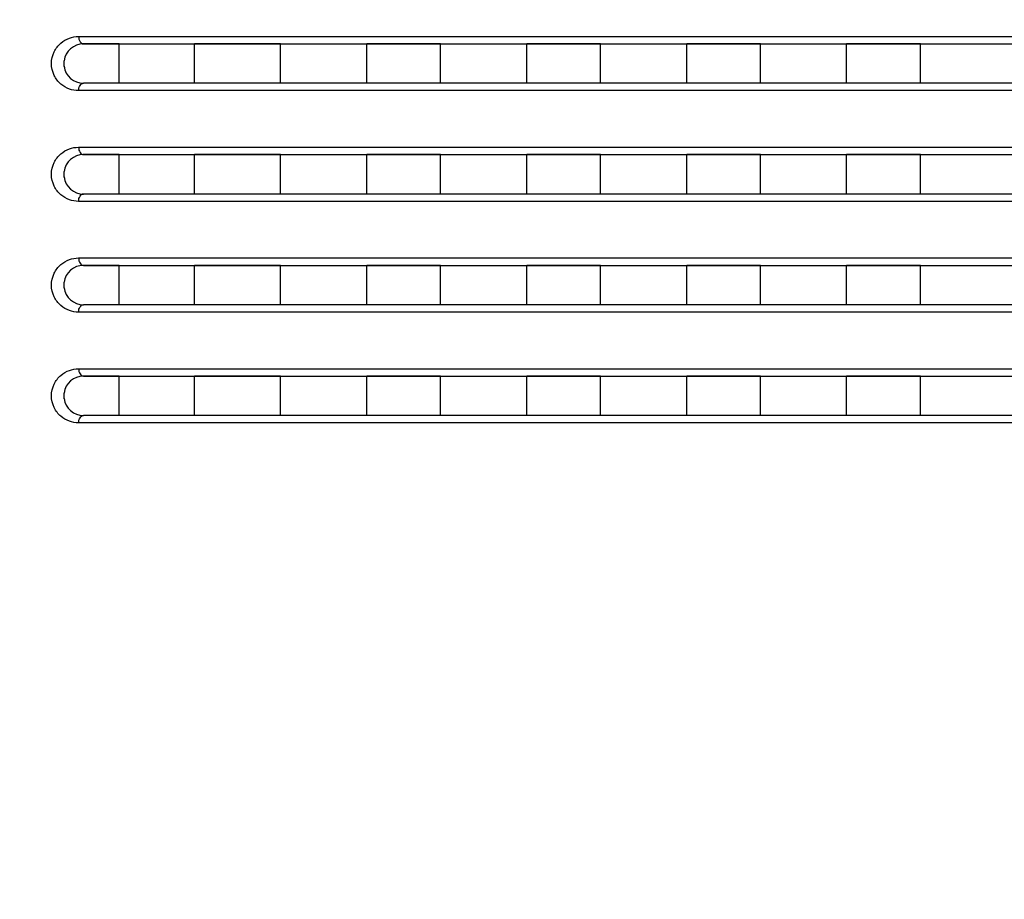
# Model space of a CAD drawing. Header units: millimetres. Extents: x -6054 to 364, y -1866 to 3094.
# Tile 56 of 256: x -4691 to -4651, y 169 to 205. Entities that reach past the tile are written whole.
import ezdxf

# ---------------------------------------------------------------- set-up
doc = ezdxf.new("R2010")
doc.units = ezdxf.units.MM
doc.header["$LTSCALE"] = 65.395
doc.header["$PDSIZE"] = 0.05
doc.layers.get('0').update_dxf_attribs({"linetype": 'CONTINUOUS'})
doc.layers.get('Defpoints').update_dxf_attribs({"linetype": 'CONTINUOUS'})
doc.layers.add('DIM', color=3, linetype='CONTINUOUS')
doc.styles.get("Standard").update_dxf_attribs({"font": 'arial.ttf'})
doc.dimstyles.new('ISO-25', dxfattribs={"dimtxt": 2.5, "dimasz": 2.5, "dimexe": 1.25, "dimexo": 0.625, "dimtad": 1, "dimtxsty": 'STANDARD', "dimcen": 2.5, "dimadec": 0, "dimazin": 0, "dimtfac": 1, "dimtmove": 0, "dimatfit": 3, "dimfxl": 1, "dimarcsym": 0})

# ---------------------------------------------------------------- blocks, each defined once
blk = doc.blocks.new('*D2')
at = {"layer": 'Defpoints', "color": 0}
for p in [(-4293.173, 246.136), (-4734.98, 77.758), (-4734.98, -67.024)]:
    blk.add_point(p, dxfattribs=at)
at = {"layer": 'DIM', "color": 3, "lineweight": -2}
for p, q in [((-4293.173, 245.511), (-4293.173, -68.274)), ((-4734.98, 77.133), (-4734.98, -68.274)), ((-4308.173, -67.024), (-4719.98, -67.024))]:
    blk.add_line(p, q, dxfattribs=at)
at = {"layer": 'DIM', "color": 3}
for points in [[(-4719.98, -64.524), (-4719.98, -69.524), (-4734.98, -67.024)], [(-4308.173, -69.524), (-4308.173, -64.524), (-4293.173, -67.024)]]:
    blk.add_solid(points, dxfattribs=at)
at = {"layer": 'DIM', "color": 2, "insert": (-4514.076, -49.214), "char_height": 20, "attachment_point": 5}
blk.add_mtext('442  [17,394]', dxfattribs=at)
blk = doc.blocks.new('*D3')
at = {"layer": 'Defpoints', "color": 0}
for p in [(-4293.173, 246.136), (-4776.517, -20.959), (-4715.541, -20.959)]:
    blk.add_point(p, dxfattribs=at)
at = {"layer": 'DIM', "color": 3, "lineweight": -2}
for p, q in [((-4293.798, 246.136), (-4777.767, 246.136)), ((-4776.517, 231.136), (-4776.517, -5.959)), ((-4716.166, -20.959), (-4777.767, -20.959))]:
    blk.add_line(p, q, dxfattribs=at)
at = {"layer": 'DIM', "color": 3}
for points in [[(-4774.017, 231.136), (-4779.017, 231.136), (-4776.517, 246.136)], [(-4779.017, -5.959), (-4774.017, -5.959), (-4776.517, -20.959)]]:
    blk.add_solid(points, dxfattribs=at)
at = {"layer": 'DIM', "color": 2, "insert": (-4794.327, 112.589), "char_height": 20, "attachment_point": 5, "rotation": 90}
blk.add_mtext('267  [10,516]', dxfattribs=at)
blk = doc.blocks.new('*D4')
at = {"layer": 'Defpoints', "color": 0}
for p in [(-3425.423, 234.037), (-4734.98, 44.995), (-4734.98, -117.521)]:
    blk.add_point(p, dxfattribs=at)
at = {"layer": 'DIM', "color": 3, "lineweight": -2}
for p, q in [((-3425.423, 233.412), (-3425.423, -118.771)), ((-4734.98, 44.37), (-4734.98, -118.771)), ((-3440.423, -117.521), (-4719.98, -117.521))]:
    blk.add_line(p, q, dxfattribs=at)
at = {"layer": 'DIM', "color": 3}
for points in [[(-4719.98, -115.021), (-4719.98, -120.021), (-4734.98, -117.521)], [(-3440.423, -120.021), (-3440.423, -115.021), (-3425.423, -117.521)]]:
    blk.add_solid(points, dxfattribs=at)
at = {"layer": 'DIM', "color": 2, "insert": (-4099.725, -99.711), "char_height": 20, "attachment_point": 5}
blk.add_mtext('1310  [51,557]', dxfattribs=at)
blk = doc.blocks.new('*D14')
at = {"layer": 'Defpoints', "color": 0}
for p in [(-4654.173, 258.898), (-4848.349, -20.959), (-4651.345, -20.959)]:
    blk.add_point(p, dxfattribs=at)
at = {"layer": 'DIM', "color": 3, "lineweight": -2}
for p, q in [((-4654.798, 258.898), (-4849.599, 258.898)), ((-4848.349, 243.898), (-4848.349, -5.959)), ((-4651.97, -20.959), (-4849.599, -20.959))]:
    blk.add_line(p, q, dxfattribs=at)
at = {"layer": 'DIM', "color": 3}
for points in [[(-4845.849, 243.898), (-4850.849, 243.898), (-4848.349, 258.898)], [(-4850.849, -5.959), (-4845.849, -5.959), (-4848.349, -20.959)]]:
    blk.add_solid(points, dxfattribs=at)
at = {"layer": 'DIM', "color": 2, "insert": (-4866.159, 118.969), "char_height": 20, "attachment_point": 5, "rotation": 90}
blk.add_mtext('280  [11,018]', dxfattribs=at)
blk = doc.blocks.new('*D18')
at = {"layer": 'Defpoints', "color": 0}
for p in [(-3307.323, 492.148), (-4734.98, -14.552), (-4734.98, -196.074)]:
    blk.add_point(p, dxfattribs=at)
at = {"layer": 'DIM', "color": 3, "lineweight": -2}
for p, q in [((-3307.323, 491.523), (-3307.323, -197.324)), ((-4734.98, -15.177), (-4734.98, -197.324)), ((-3322.323, -196.074), (-4719.98, -196.074))]:
    blk.add_line(p, q, dxfattribs=at)
at = {"layer": 'DIM', "color": 3}
for points in [[(-4719.98, -193.574), (-4719.98, -198.574), (-4734.98, -196.074)], [(-3322.323, -198.574), (-3322.323, -193.574), (-3307.323, -196.074)]]:
    blk.add_solid(points, dxfattribs=at)
at = {"layer": 'DIM', "color": 2, "insert": (-4021.151, -178.264), "char_height": 20, "attachment_point": 5}
blk.add_mtext('1428  [56,207]', dxfattribs=at)
blk = doc.blocks.new('*D19')
at = {"layer": 'Defpoints', "color": 0}
for p in [(-3379.723, 594.648), (-4909.709, -20.959), (-4728.573, -20.959)]:
    blk.add_point(p, dxfattribs=at)
at = {"layer": 'DIM', "color": 3, "lineweight": -2}
for p, q in [((-3380.348, 594.648), (-4910.959, 594.648)), ((-4909.709, 579.648), (-4909.709, -5.959)), ((-4729.198, -20.959), (-4910.959, -20.959))]:
    blk.add_line(p, q, dxfattribs=at)
at = {"layer": 'DIM', "color": 3}
for points in [[(-4907.209, 579.648), (-4912.209, 579.648), (-4909.709, 594.648)], [(-4912.209, -5.959), (-4907.209, -5.959), (-4909.709, -20.959)]]:
    blk.add_solid(points, dxfattribs=at)
at = {"layer": 'DIM', "color": 2, "insert": (-4927.519, 286.844), "char_height": 20, "attachment_point": 5, "rotation": 90}
blk.add_mtext('616  [24,236]', dxfattribs=at)

msp = doc.modelspace()

# ---------------------------------------------------------------- linework, layer by layer
at = {"linetype": 'Continuous'}
for p, q in [((-4688.878, 203.998), (-4617.221, 203.998)), ((-4688.679, 203.698), (-4617.213, 203.698)), ((-4687.23, 203.698), (-4688.679, 203.698)), ((-4687.23, 203.698), (-4688.679, 203.698)), ((-4687.23, 202.098), (-4687.23, 203.698)), ((-4687.23, 202.098), (-4687.23, 203.698)), ((-4687.23, 202.098), (-4687.23, 203.698)), ((-4684.165, 202.098), (-4684.165, 203.698)), ((-4684.165, 202.098), (-4684.165, 203.698)), ((-4684.165, 202.098), (-4684.165, 203.698)), ((-4680.666, 203.698), (-4684.165, 203.698)), ((-4680.666, 203.698), (-4684.165, 203.698)), ((-4680.666, 202.098), (-4680.666, 203.698)), ((-4680.666, 202.098), (-4680.666, 203.698)), ((-4680.666, 202.098), (-4680.666, 203.698)), ((-4677.164, 202.098), (-4677.164, 203.698)), ((-4677.164, 202.098), (-4677.164, 203.698)), ((-4677.164, 202.098), (-4677.164, 203.698)), ((-4674.163, 203.698), (-4677.164, 203.698)), ((-4674.163, 203.698), (-4677.164, 203.698)), ((-4674.163, 202.098), (-4674.163, 203.698)), ((-4674.163, 202.098), (-4674.163, 203.698)), ((-4674.163, 202.098), (-4674.163, 203.698)), ((-4670.663, 202.098), (-4670.663, 203.698)), ((-4670.663, 202.098), (-4670.663, 203.698)), ((-4670.663, 202.098), (-4670.663, 203.698)), ((-4667.664, 203.698), (-4670.663, 203.698)), ((-4667.664, 203.698), (-4670.663, 203.698)), ((-4667.664, 202.098), (-4667.664, 203.698)), ((-4667.664, 202.098), (-4667.664, 203.698)), ((-4667.664, 202.098), (-4667.664, 203.698)), ((-4664.163, 202.098), (-4664.163, 203.698)), ((-4664.163, 202.098), (-4664.163, 203.698)), ((-4664.163, 202.098), (-4664.163, 203.698)), ((-4661.163, 203.698), (-4664.163, 203.698)), ((-4661.163, 203.698), (-4664.163, 203.698)), ((-4661.163, 202.098), (-4661.163, 203.698)), ((-4661.163, 202.098), (-4661.163, 203.698)), ((-4661.163, 202.098), (-4661.163, 203.698)), ((-4657.664, 202.098), (-4657.664, 203.698)), ((-4657.664, 202.098), (-4657.664, 203.698)), ((-4657.664, 202.098), (-4657.664, 203.698)), ((-4654.664, 203.698), (-4657.664, 203.698)), ((-4654.664, 203.698), (-4657.664, 203.698)), ((-4654.664, 202.098), (-4654.664, 203.698)), ((-4654.664, 202.098), (-4654.664, 203.698)), ((-4654.664, 202.098), (-4654.664, 203.698)), ((-4617.213, 202.098), (-4688.679, 202.098)), ((-4687.23, 202.098), (-4688.679, 202.098)), ((-4687.23, 202.098), (-4688.679, 202.098)), ((-4680.666, 202.098), (-4684.165, 202.098)), ((-4680.666, 202.098), (-4684.165, 202.098)), ((-4674.163, 202.098), (-4677.164, 202.098)), ((-4674.163, 202.098), (-4677.164, 202.098)), ((-4667.664, 202.098), (-4670.663, 202.098)), ((-4667.664, 202.098), (-4670.663, 202.098)), ((-4661.163, 202.098), (-4664.163, 202.098)), ((-4661.163, 202.098), (-4664.163, 202.098)), ((-4654.664, 202.098), (-4657.664, 202.098)), ((-4654.664, 202.098), (-4657.664, 202.098)), ((-4617.221, 201.798), (-4688.878, 201.798)), ((-4688.878, 199.498), (-4617.221, 199.498)), ((-4688.679, 199.198), (-4617.213, 199.198)), ((-4687.23, 199.198), (-4688.679, 199.198)), ((-4687.23, 199.198), (-4688.679, 199.198)), ((-4687.23, 197.598), (-4687.23, 199.198)), ((-4687.23, 197.598), (-4687.23, 199.198)), ((-4687.23, 197.598), (-4687.23, 199.198)), ((-4684.165, 197.598), (-4684.165, 199.198)), ((-4684.165, 197.598), (-4684.165, 199.198)), ((-4684.165, 197.598), (-4684.165, 199.198)), ((-4680.666, 199.198), (-4684.165, 199.198)), ((-4680.666, 199.198), (-4684.165, 199.198)), ((-4680.666, 197.598), (-4680.666, 199.198)), ((-4680.666, 197.598), (-4680.666, 199.198)), ((-4680.666, 197.598), (-4680.666, 199.198)), ((-4677.164, 197.598), (-4677.164, 199.198)), ((-4677.164, 197.598), (-4677.164, 199.198)), ((-4677.164, 197.598), (-4677.164, 199.198)), ((-4674.163, 199.198), (-4677.164, 199.198)), ((-4674.163, 199.198), (-4677.164, 199.198)), ((-4674.163, 197.598), (-4674.163, 199.198)), ((-4674.163, 197.598), (-4674.163, 199.198)), ((-4674.163, 197.598), (-4674.163, 199.198)), ((-4670.663, 197.598), (-4670.663, 199.198)), ((-4670.663, 197.598), (-4670.663, 199.198)), ((-4670.663, 197.598), (-4670.663, 199.198)), ((-4667.664, 199.198), (-4670.663, 199.198)), ((-4667.664, 199.198), (-4670.663, 199.198)), ((-4667.664, 197.598), (-4667.664, 199.198)), ((-4667.664, 197.598), (-4667.664, 199.198)), ((-4667.664, 197.598), (-4667.664, 199.198)), ((-4664.163, 197.598), (-4664.163, 199.198)), ((-4664.163, 197.598), (-4664.163, 199.198)), ((-4664.163, 197.598), (-4664.163, 199.198)), ((-4661.163, 199.198), (-4664.163, 199.198)), ((-4661.163, 199.198), (-4664.163, 199.198)), ((-4661.163, 197.598), (-4661.163, 199.198)), ((-4661.163, 197.598), (-4661.163, 199.198)), ((-4661.163, 197.598), (-4661.163, 199.198)), ((-4657.664, 197.598), (-4657.664, 199.198)), ((-4657.664, 197.598), (-4657.664, 199.198)), ((-4657.664, 197.598), (-4657.664, 199.198)), ((-4654.664, 199.198), (-4657.664, 199.198)), ((-4654.664, 199.198), (-4657.664, 199.198)), ((-4654.664, 197.598), (-4654.664, 199.198)), ((-4654.664, 197.598), (-4654.664, 199.198)), ((-4654.664, 197.598), (-4654.664, 199.198)), ((-4617.221, 197.298), (-4688.878, 197.298)), ((-4617.213, 197.598), (-4688.679, 197.598)), ((-4687.23, 197.598), (-4688.679, 197.598)), ((-4687.23, 197.598), (-4688.679, 197.598)), ((-4680.666, 197.598), (-4684.165, 197.598)), ((-4680.666, 197.598), (-4684.165, 197.598)), ((-4674.163, 197.598), (-4677.164, 197.598)), ((-4674.163, 197.598), (-4677.164, 197.598)), ((-4667.664, 197.598), (-4670.663, 197.598)), ((-4667.664, 197.598), (-4670.663, 197.598)), ((-4661.163, 197.598), (-4664.163, 197.598)), ((-4661.163, 197.598), (-4664.163, 197.598)), ((-4654.664, 197.598), (-4657.664, 197.598)), ((-4654.664, 197.598), (-4657.664, 197.598)), ((-4688.878, 194.998), (-4617.221, 194.998)), ((-4688.679, 194.698), (-4617.213, 194.698)), ((-4687.23, 194.698), (-4688.679, 194.698)), ((-4687.23, 194.698), (-4688.679, 194.698)), ((-4687.23, 193.098), (-4687.23, 194.698)), ((-4687.23, 193.098), (-4687.23, 194.698)), ((-4687.23, 193.098), (-4687.23, 194.698)), ((-4684.165, 193.098), (-4684.165, 194.698)), ((-4684.165, 193.098), (-4684.165, 194.698)), ((-4684.165, 193.098), (-4684.165, 194.698)), ((-4680.666, 194.698), (-4684.165, 194.698)), ((-4680.666, 194.698), (-4684.165, 194.698)), ((-4680.666, 193.098), (-4680.666, 194.698)), ((-4680.666, 193.098), (-4680.666, 194.698)), ((-4680.666, 193.098), (-4680.666, 194.698)), ((-4677.164, 193.098), (-4677.164, 194.698)), ((-4677.164, 193.098), (-4677.164, 194.698)), ((-4677.164, 193.098), (-4677.164, 194.698)), ((-4674.163, 194.698), (-4677.164, 194.698)), ((-4674.163, 194.698), (-4677.164, 194.698)), ((-4674.163, 193.098), (-4674.163, 194.698)), ((-4674.163, 193.098), (-4674.163, 194.698)), ((-4674.163, 193.098), (-4674.163, 194.698)), ((-4670.663, 193.098), (-4670.663, 194.698)), ((-4670.663, 193.098), (-4670.663, 194.698)), ((-4670.663, 193.098), (-4670.663, 194.698)), ((-4667.664, 194.698), (-4670.663, 194.698)), ((-4667.664, 194.698), (-4670.663, 194.698)), ((-4667.664, 193.098), (-4667.664, 194.698)), ((-4667.664, 193.098), (-4667.664, 194.698)), ((-4667.664, 193.098), (-4667.664, 194.698)), ((-4664.163, 193.098), (-4664.163, 194.698)), ((-4664.163, 193.098), (-4664.163, 194.698)), ((-4664.163, 193.098), (-4664.163, 194.698)), ((-4661.163, 194.698), (-4664.163, 194.698)), ((-4661.163, 194.698), (-4664.163, 194.698)), ((-4661.163, 193.098), (-4661.163, 194.698)), ((-4661.163, 193.098), (-4661.163, 194.698)), ((-4661.163, 193.098), (-4661.163, 194.698)), ((-4657.664, 193.098), (-4657.664, 194.698)), ((-4657.664, 193.098), (-4657.664, 194.698)), ((-4657.664, 193.098), (-4657.664, 194.698)), ((-4654.664, 194.698), (-4657.664, 194.698)), ((-4654.664, 194.698), (-4657.664, 194.698)), ((-4654.664, 193.098), (-4654.664, 194.698)), ((-4654.664, 193.098), (-4654.664, 194.698)), ((-4654.664, 193.098), (-4654.664, 194.698)), ((-4617.213, 193.098), (-4688.679, 193.098)), ((-4687.23, 193.098), (-4688.679, 193.098)), ((-4687.23, 193.098), (-4688.679, 193.098)), ((-4680.666, 193.098), (-4684.165, 193.098)), ((-4680.666, 193.098), (-4684.165, 193.098)), ((-4674.163, 193.098), (-4677.164, 193.098)), ((-4674.163, 193.098), (-4677.164, 193.098)), ((-4667.664, 193.098), (-4670.663, 193.098)), ((-4667.664, 193.098), (-4670.663, 193.098)), ((-4661.163, 193.098), (-4664.163, 193.098)), ((-4661.163, 193.098), (-4664.163, 193.098)), ((-4654.664, 193.098), (-4657.664, 193.098)), ((-4654.664, 193.098), (-4657.664, 193.098)), ((-4617.221, 192.798), (-4688.878, 192.798)), ((-4688.878, 190.498), (-4617.221, 190.498)), ((-4688.679, 190.198), (-4617.213, 190.198)), ((-4687.23, 190.198), (-4688.679, 190.198)), ((-4687.23, 190.198), (-4688.679, 190.198)), ((-4687.23, 188.598), (-4687.23, 190.198)), ((-4687.23, 188.598), (-4687.23, 190.198)), ((-4687.23, 188.598), (-4687.23, 190.198)), ((-4684.165, 188.598), (-4684.165, 190.198)), ((-4684.165, 188.598), (-4684.165, 190.198)), ((-4684.165, 188.598), (-4684.165, 190.198)), ((-4680.666, 190.198), (-4684.165, 190.198)), ((-4680.666, 190.198), (-4684.165, 190.198)), ((-4680.666, 188.598), (-4680.666, 190.198)), ((-4680.666, 188.598), (-4680.666, 190.198)), ((-4680.666, 188.598), (-4680.666, 190.198)), ((-4677.164, 188.598), (-4677.164, 190.198)), ((-4677.164, 188.598), (-4677.164, 190.198)), ((-4677.164, 188.598), (-4677.164, 190.198)), ((-4674.163, 190.198), (-4677.164, 190.198)), ((-4674.163, 190.198), (-4677.164, 190.198)), ((-4674.163, 188.598), (-4674.163, 190.198)), ((-4674.163, 188.598), (-4674.163, 190.198)), ((-4674.163, 188.598), (-4674.163, 190.198)), ((-4670.663, 188.598), (-4670.663, 190.198)), ((-4670.663, 188.598), (-4670.663, 190.198)), ((-4670.663, 188.598), (-4670.663, 190.198)), ((-4667.664, 190.198), (-4670.663, 190.198)), ((-4667.664, 190.198), (-4670.663, 190.198)), ((-4667.664, 188.598), (-4667.664, 190.198)), ((-4667.664, 188.598), (-4667.664, 190.198)), ((-4667.664, 188.598), (-4667.664, 190.198)), ((-4664.163, 188.598), (-4664.163, 190.198)), ((-4664.163, 188.598), (-4664.163, 190.198)), ((-4664.163, 188.598), (-4664.163, 190.198)), ((-4661.163, 190.198), (-4664.163, 190.198)), ((-4661.163, 190.198), (-4664.163, 190.198)), ((-4661.163, 188.598), (-4661.163, 190.198)), ((-4661.163, 188.598), (-4661.163, 190.198)), ((-4661.163, 188.598), (-4661.163, 190.198)), ((-4657.664, 188.598), (-4657.664, 190.198)), ((-4657.664, 188.598), (-4657.664, 190.198)), ((-4657.664, 188.598), (-4657.664, 190.198)), ((-4654.664, 190.198), (-4657.664, 190.198)), ((-4654.664, 190.198), (-4657.664, 190.198)), ((-4654.664, 188.598), (-4654.664, 190.198)), ((-4654.664, 188.598), (-4654.664, 190.198)), ((-4654.664, 188.598), (-4654.664, 190.198)), ((-4617.213, 188.598), (-4688.679, 188.598)), ((-4687.23, 188.598), (-4688.679, 188.598)), ((-4687.23, 188.598), (-4688.679, 188.598)), ((-4680.666, 188.598), (-4684.165, 188.598)), ((-4680.666, 188.598), (-4684.165, 188.598)), ((-4674.163, 188.598), (-4677.164, 188.598)), ((-4674.163, 188.598), (-4677.164, 188.598)), ((-4667.664, 188.598), (-4670.663, 188.598)), ((-4667.664, 188.598), (-4670.663, 188.598)), ((-4661.163, 188.598), (-4664.163, 188.598)), ((-4661.163, 188.598), (-4664.163, 188.598)), ((-4654.664, 188.598), (-4657.664, 188.598)), ((-4654.664, 188.598), (-4657.664, 188.598)), ((-4617.221, 188.298), (-4688.878, 188.298))]:
    msp.add_line(p, q, dxfattribs=at)
for centre, radius, start, end in [((-4688.679, 202.898), 0.8, 90, 172.0065), ((-4688.679, 202.897), 0.8, 90.0003, 93.6162), ((-4688.679, 202.897), 0.8, 90.0003, 93.6162), ((-4688.676, 202.898), 0.804, 172.0437, 187.781), ((-4688.676, 202.898), 0.804, 172.0437, 187.781), ((-4688.676, 202.898), 0.804, 172.0437, 187.781), ((-4688.679, 202.898), 0.8, 169.5903, 172.0052), ((-4688.679, 202.898), 0.8, 169.5903, 172.0052), ((-4688.679, 202.898), 0.8, 187.8185, 270), ((-4688.68, 202.898), 0.8, 187.8197, 190.1911), ((-4688.68, 202.898), 0.8, 187.8197, 190.1911), ((-4688.679, 202.898), 0.8, 266.4265, 269.9997), ((-4688.679, 202.898), 0.8, 266.4265, 269.9997), ((-4688.679, 198.398), 0.8, 90, 172.0065), ((-4688.679, 198.397), 0.8, 90.0003, 93.6162), ((-4688.679, 198.397), 0.8, 90.0003, 93.6162), ((-4688.676, 198.398), 0.804, 172.0437, 187.781), ((-4688.676, 198.398), 0.804, 172.0437, 187.781), ((-4688.676, 198.398), 0.804, 172.0437, 187.781), ((-4688.679, 198.398), 0.8, 169.5903, 172.0052), ((-4688.679, 198.398), 0.8, 169.5903, 172.0052), ((-4688.679, 198.398), 0.8, 187.8185, 270), ((-4688.68, 198.398), 0.8, 187.8197, 190.1911), ((-4688.68, 198.398), 0.8, 187.8197, 190.1911), ((-4688.679, 198.398), 0.8, 266.4265, 269.9997), ((-4688.679, 198.398), 0.8, 266.4265, 269.9997), ((-4688.679, 193.898), 0.8, 90, 172.0065), ((-4688.679, 193.897), 0.8, 90.0003, 93.6162), ((-4688.679, 193.897), 0.8, 90.0003, 93.6162), ((-4688.676, 193.898), 0.804, 172.0437, 187.781), ((-4688.676, 193.898), 0.804, 172.0437, 187.781), ((-4688.676, 193.898), 0.804, 172.0437, 187.781), ((-4688.679, 193.898), 0.8, 169.5903, 172.0052), ((-4688.679, 193.898), 0.8, 169.5903, 172.0052), ((-4688.679, 193.898), 0.8, 187.8185, 270), ((-4688.68, 193.898), 0.8, 187.8197, 190.1911), ((-4688.68, 193.898), 0.8, 187.8197, 190.1911), ((-4688.679, 193.898), 0.8, 266.4265, 269.9997), ((-4688.679, 193.898), 0.8, 266.4265, 269.9997), ((-4688.679, 189.398), 0.8, 90, 172.0065), ((-4688.679, 189.397), 0.8, 90.0003, 93.6162), ((-4688.679, 189.397), 0.8, 90.0003, 93.6162), ((-4688.676, 189.398), 0.804, 172.0437, 187.781), ((-4688.676, 189.398), 0.804, 172.0437, 187.781), ((-4688.676, 189.398), 0.804, 172.0437, 187.781), ((-4688.679, 189.398), 0.8, 169.5903, 172.0052), ((-4688.679, 189.398), 0.8, 169.5903, 172.0052), ((-4688.679, 189.398), 0.8, 187.8185, 270), ((-4688.68, 189.398), 0.8, 187.8197, 190.1911), ((-4688.68, 189.398), 0.8, 187.8197, 190.1911), ((-4688.679, 189.398), 0.8, 266.4265, 269.9997), ((-4688.679, 189.398), 0.8, 266.4265, 269.9997)]:
    msp.add_arc(centre, radius, start, end, dxfattribs=at)
for points, knots in [([(-4688.878, 201.798), (-4689.006, 201.798), (-4689.269, 201.844), (-4689.63, 202.055), (-4689.909, 202.417), (-4690.02, 202.898), (-4689.909, 203.378), (-4689.63, 203.74), (-4689.269, 203.952), (-4689.006, 203.998), (-4688.878, 203.998)], [0, 0, 0, 0, 0.111203, 0.227903, 0.356731, 0.49999, 0.643255, 0.77209, 0.888795, 1, 1, 1, 1]), ([(-4688.878, 203.998), (-4688.878, 203.959), (-4688.869, 203.884), (-4688.828, 203.787), (-4688.763, 203.716), (-4688.706, 203.698), (-4688.679, 203.698)], [0, 0, 0, 0, 0.294414, 0.565058, 0.797972, 1, 1, 1, 1]), ([(-4688.878, 201.798), (-4688.878, 201.836), (-4688.869, 201.911), (-4688.828, 202.008), (-4688.763, 202.079), (-4688.706, 202.098), (-4688.679, 202.098)], [0, 0, 0, 0, 0.294414, 0.565058, 0.797972, 1, 1, 1, 1]), ([(-4688.878, 197.298), (-4689.006, 197.298), (-4689.269, 197.344), (-4689.63, 197.555), (-4689.909, 197.917), (-4690.02, 198.398), (-4689.909, 198.878), (-4689.63, 199.24), (-4689.269, 199.452), (-4689.006, 199.498), (-4688.878, 199.498)], [0, 0, 0, 0, 0.111203, 0.227903, 0.356731, 0.49999, 0.643255, 0.77209, 0.888795, 1, 1, 1, 1]), ([(-4688.878, 199.498), (-4688.878, 199.459), (-4688.869, 199.384), (-4688.828, 199.287), (-4688.763, 199.216), (-4688.706, 199.198), (-4688.679, 199.198)], [0, 0, 0, 0, 0.294414, 0.565058, 0.797972, 1, 1, 1, 1]), ([(-4688.878, 197.298), (-4688.878, 197.336), (-4688.869, 197.411), (-4688.828, 197.508), (-4688.763, 197.579), (-4688.706, 197.598), (-4688.679, 197.598)], [0, 0, 0, 0, 0.294414, 0.565058, 0.797972, 1, 1, 1, 1]), ([(-4688.878, 192.798), (-4689.006, 192.798), (-4689.269, 192.844), (-4689.63, 193.055), (-4689.909, 193.417), (-4690.02, 193.898), (-4689.909, 194.378), (-4689.63, 194.74), (-4689.269, 194.952), (-4689.006, 194.998), (-4688.878, 194.998)], [0, 0, 0, 0, 0.111203, 0.227903, 0.356731, 0.49999, 0.643255, 0.77209, 0.888795, 1, 1, 1, 1]), ([(-4688.878, 194.998), (-4688.878, 194.959), (-4688.869, 194.884), (-4688.828, 194.787), (-4688.763, 194.716), (-4688.706, 194.698), (-4688.679, 194.698)], [0, 0, 0, 0, 0.294414, 0.565058, 0.797972, 1, 1, 1, 1]), ([(-4688.878, 192.798), (-4688.878, 192.836), (-4688.869, 192.911), (-4688.828, 193.008), (-4688.763, 193.079), (-4688.706, 193.098), (-4688.679, 193.098)], [0, 0, 0, 0, 0.294414, 0.565058, 0.797972, 1, 1, 1, 1]), ([(-4688.878, 188.298), (-4689.006, 188.298), (-4689.269, 188.344), (-4689.63, 188.555), (-4689.909, 188.917), (-4690.02, 189.398), (-4689.909, 189.878), (-4689.63, 190.24), (-4689.269, 190.452), (-4689.006, 190.498), (-4688.878, 190.498)], [0, 0, 0, 0, 0.111203, 0.227903, 0.356731, 0.49999, 0.643255, 0.77209, 0.888795, 1, 1, 1, 1]), ([(-4688.878, 190.498), (-4688.878, 190.459), (-4688.869, 190.384), (-4688.828, 190.287), (-4688.763, 190.216), (-4688.706, 190.198), (-4688.679, 190.198)], [0, 0, 0, 0, 0.294414, 0.565058, 0.797972, 1, 1, 1, 1]), ([(-4688.878, 188.298), (-4688.878, 188.336), (-4688.869, 188.411), (-4688.828, 188.508), (-4688.763, 188.579), (-4688.706, 188.598), (-4688.679, 188.598)], [0, 0, 0, 0, 0.294414, 0.565058, 0.797972, 1, 1, 1, 1])]:
    msp.add_open_spline(points, degree=3, knots=knots, dxfattribs=at)

# ---------------------------------------------------------------- dimensions: what is measured, and where the dimension line sits
at = {"layer": 'DIM'}
for base, p1, p2, picture, middle in [((-4909.709, -20.959), (-3379.723, 594.648), (-4728.573, -20.959), '*D19', (-4927.519, 286.844)), ((-4848.349, -20.959), (-4654.173, 258.898), (-4651.345, -20.959), '*D14', (-4866.159, 118.969))]:
    dim = msp.add_linear_dim(base=base, p1=p1, p2=p2, angle=90, text='<> []', dimstyle='ISO-25', override={"dimtxt": 20, "dimasz": 15, "dimgap": 5, "dimdec": 0, "dimclrd": 3, "dimclre": 3, "dimclrt": 2, "dimadec": 1, "dimtp": 0.3, "dimtm": 0.3, "dimtofl": 0}, dxfattribs=at)
    dim.commit()
    dim.dimension.update_dxf_attribs({"geometry": picture, "text_midpoint": middle})
for base, p1, p2, picture, middle in [((-4734.98, -196.074), (-3307.323, 492.148), (-4734.98, -14.552), '*D18', (-4021.151, -178.264)), ((-4734.98, -67.024), (-4293.173, 246.136), (-4734.98, 77.758), '*D2', (-4514.076, -49.214))]:
    dim = msp.add_linear_dim(base=base, p1=p1, p2=p2, text='<> []', dimstyle='ISO-25', override={"dimtxt": 20, "dimasz": 15, "dimgap": 5, "dimdec": 0, "dimclrd": 3, "dimclre": 3, "dimclrt": 2, "dimadec": 1, "dimtp": 0.3, "dimtm": 0.3, "dimtofl": 0}, dxfattribs=at)
    dim.commit()
    dim.dimension.update_dxf_attribs({"geometry": picture, "text_midpoint": middle})
dim = msp.add_linear_dim(base=(-4776.517, -20.959), p1=(-4293.173, 246.136), p2=(-4715.541, -20.959), angle=90, text='<> []', dimstyle='ISO-25', override={"dimtxt": 20, "dimasz": 15, "dimgap": 5, "dimdec": 0, "dimclrd": 3, "dimclre": 3, "dimclrt": 2, "dimadec": 1, "dimtp": 0.3, "dimtm": 0.3, "dimtofl": 0}, dxfattribs=at)
dim.commit()
dim.dimension.update_dxf_attribs({"geometry": '*D3', "text_midpoint": (-4776.517, 112.589), "dimtype": 160})
dim = msp.add_linear_dim(base=(-4734.98, -117.521), p1=(-3425.423, 234.037), p2=(-4734.98, 44.995), text='<> []', dimstyle='ISO-25', override={"dimtxt": 20, "dimasz": 15, "dimgap": 5, "dimdec": 0, "dimclrd": 3, "dimclre": 3, "dimclrt": 2, "dimadec": 1, "dimtp": 0.3, "dimtm": 0.3, "dimtofl": 0}, dxfattribs=at)
dim.commit()
dim.dimension.update_dxf_attribs({"geometry": '*D4', "text_midpoint": (-4099.725, -117.521), "dimtype": 160})

doc.saveas('drawing.dxf')
